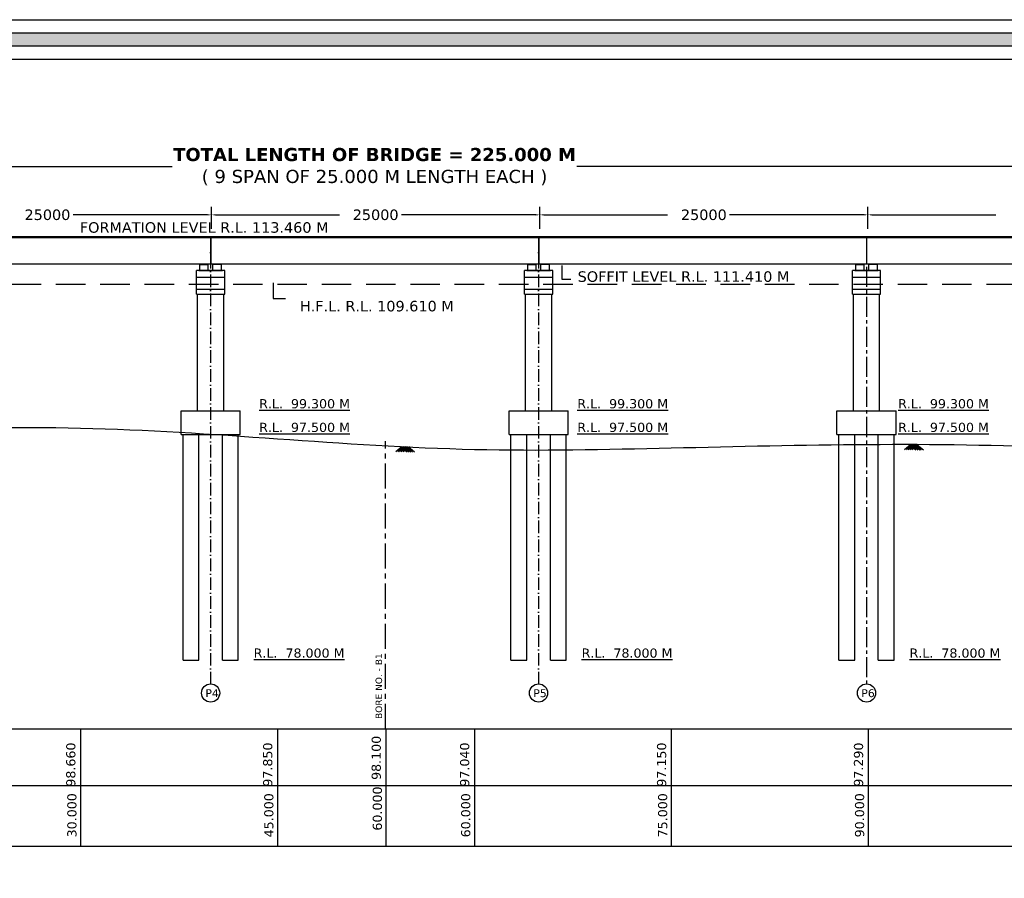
# Model space of a CAD drawing. Header units: millimetres. Extents: x -7746077780 to -3844657605, y -13315294818 to -6656873469.
# Tile 30 of 130: x -3872543822 to -3872506322, y -6657925500 to -6657892820. Entities that reach past the tile are written whole.
import ezdxf

# ---------------------------------------------------------------- set-up
doc = ezdxf.new("R2010")
doc.units = ezdxf.units.MM
doc.header["$MEASUREMENT"] = 0
for name, pattern in [('ACAD_ISO10W100', [18, 12, -3, 0, -3]), ('CENTER', [50.8, 31.75, -6.35, 6.35, -6.35]), ('CENTER2', [28.575, 19.05, -3.175, 3.175, -3.175]), ('DASED', [0.375, 0.25, -0.125])]:
    doc.linetypes.add(name, pattern=pattern)
for name, color, linetype in [('CHAINAGE', 7, 'Continuous'), ('GROUND_LVL', 114, 'Continuous'), ('SECTION', 7, 'Continuous'), ('TEX', 6, 'Continuous')]:
    doc.layers.add(name, color=color, linetype=linetype)
doc.styles.get("Standard").update_dxf_attribs({"font": 'verdana.ttf', "height": 250})
doc.dimstyles.new('ISO-25--------2', dxfattribs={"dimtxt": 200, "dimasz": 150, "dimexe": 300, "dimexo": 300, "dimgap": 0.02, "dimtad": 0, "dimtih": 1, "dimtoh": 1, "dimdec": 0, "dimlfac": 2, "dimdsep": 46, "dimtxsty": 'Standard', "dimcen": 150, "dimclrd": 1, "dimclre": 1, "dimclrt": 1, "dimadec": 0, "dimazin": 0, "dimtfac": 1, "dimtdec": 0, "dimtmove": 2, "dimatfit": 3, "dimfxl": 0, "dimarcsym": 0})

msp = doc.modelspace()

# ---------------------------------------------------------------- hatches: boundary and pattern name
at = {"ltscale": 0.05}
for points in [[(-3872536900.568648, -6657902120.686018), (-3872536800.568648, -6657902120.686018), (-3872536800.568648, -6657902142.686018), (-3872536900.568648, -6657902142.686018)], [(-3872536700.568648, -6657902120.686018), (-3872536800.568648, -6657902120.686018), (-3872536800.568648, -6657902142.686018), (-3872536700.568648, -6657902142.686018)], [(-3872536400.568648, -6657902120.686018), (-3872536300.568648, -6657902120.686018), (-3872536300.568648, -6657902142.686018), (-3872536400.568648, -6657902142.686018)], [(-3872536200.568647, -6657902120.686018), (-3872536300.568648, -6657902120.686018), (-3872536300.568647, -6657902142.686018), (-3872536200.568647, -6657902142.686018)], [(-3872524410.568648, -6657902120.70133), (-3872524310.568647, -6657902120.70133), (-3872524310.568648, -6657902142.70133), (-3872524410.568648, -6657902142.70133)], [(-3872524210.568647, -6657902120.70133), (-3872524310.568647, -6657902120.70133), (-3872524310.568647, -6657902142.70133), (-3872524210.568647, -6657902142.70133)], [(-3872523910.568647, -6657902120.70133), (-3872523810.568647, -6657902120.70133), (-3872523810.568647, -6657902142.70133), (-3872523910.568647, -6657902142.70133)], [(-3872523710.568647, -6657902120.70133), (-3872523810.568647, -6657902120.70133), (-3872523810.568647, -6657902142.70133), (-3872523710.568647, -6657902142.70133)], [(-3872511920.568647, -6657902120.716642), (-3872511820.568647, -6657902120.716642), (-3872511820.568647, -6657902142.716642), (-3872511920.568647, -6657902142.716642)], [(-3872511720.568647, -6657902120.716642), (-3872511820.568647, -6657902120.716642), (-3872511820.568647, -6657902142.716642), (-3872511720.568647, -6657902142.716642)], [(-3872511420.568647, -6657902120.716642), (-3872511320.568647, -6657902120.716642), (-3872511320.568647, -6657902142.716642), (-3872511420.568647, -6657902142.716642)], [(-3872511220.568646, -6657902120.716642), (-3872511320.568647, -6657902120.716642), (-3872511320.568646, -6657902142.716642), (-3872511220.568646, -6657902142.716642)]]:
    msp.add_hatch(color=251, dxfattribs=at).paths.add_polyline_path(points)
at = {"layer": 'TEX', "ltscale": 30}
h = msp.add_hatch(color=256, dxfattribs=at)
h.paths.add_polyline_path([(-3872610410.980361, -6657893319.553785), (-3872458430.085248, -6657893319.553785), (-3872458430.085248, -6657983804.744315), (-3872610410.980361, -6657983804.744315)])
h.paths.add_polyline_path([(-3872609910.980361, -6657893819.553785), (-3872458930.085248, -6657893819.553785), (-3872458930.085248, -6657983304.744315), (-3872609910.980361, -6657983304.744315)], flags=16)

# ---------------------------------------------------------------- linework, layer by layer
at = {"color": 251}
for p, q in [((-3872536555.568646, -6657901083.177896), (-3872549035.568649, -6657901083.162583)), ((-3872524065.568646, -6657901083.193208), (-3872536545.568648, -6657901083.177896)), ((-3872511575.568645, -6657901083.20852), (-3872524055.568648, -6657901083.193208)), ((-3872499085.568645, -6657901083.223832), (-3872511565.568647, -6657901083.20852))]:
    msp.add_line(p, q, dxfattribs=at)
at = {"color": 251, "ltscale": 0.05}
for p, q in [((-3872536555.568646, -6657901120.7569), (-3872549035.568648, -6657901120.741582)), ((-3872536555.568646, -6657901083.177896), (-3872536555.568646, -6657902120.656892)), ((-3872536545.568648, -6657901083.177896), (-3872536545.568648, -6657902120.656892)), ((-3872524065.568646, -6657901120.772212), (-3872536545.568648, -6657901120.756894)), ((-3872524065.568646, -6657901083.193208), (-3872524065.568646, -6657902120.672204)), ((-3872524055.568648, -6657901083.193208), (-3872524055.568648, -6657902120.672204)), ((-3872511575.568645, -6657901120.787524), (-3872524055.568647, -6657901120.772206)), ((-3872511575.568645, -6657901083.20852), (-3872511575.568645, -6657902120.687516)), ((-3872511565.568647, -6657901083.20852), (-3872511565.568647, -6657902120.687516)), ((-3872499085.568645, -6657901120.802836), (-3872511565.568647, -6657901120.787519)), ((-3872536555.568646, -6657902120.656892), (-3872549035.568649, -6657902120.741582)), ((-3872536963.068648, -6657902370.686018), (-3872536963.068648, -6657902142.686018)), ((-3872536963.068648, -6657902142.686018), (-3872536638.068648, -6657902142.686018)), ((-3872536800.568648, -6657902120.686018), (-3872536900.568649, -6657902120.686018)), ((-3872536900.568648, -6657902120.686018), (-3872536900.568648, -6657902142.686018)), ((-3872536800.568648, -6657902120.686018), (-3872536700.568648, -6657902120.686018)), ((-3872536800.568648, -6657902120.686018), (-3872536800.568648, -6657902142.686018)), ((-3872536800.568648, -6657902120.686018), (-3872536800.568648, -6657902142.686018)), ((-3872536700.568648, -6657902120.686018), (-3872536700.568648, -6657902142.686018)), ((-3872536638.068648, -6657902370.686018), (-3872536638.068648, -6657902142.686018)), ((-3872524065.568646, -6657902120.672204), (-3872536545.568648, -6657902120.756894)), ((-3872536463.068648, -6657902370.686018), (-3872536463.068648, -6657902142.686018)), ((-3872536138.068648, -6657902142.686018), (-3872536463.068648, -6657902142.686018)), ((-3872536300.568648, -6657902120.686018), (-3872536400.568648, -6657902120.686018)), ((-3872536400.568648, -6657902120.686018), (-3872536400.568648, -6657902142.686018)), ((-3872536300.568648, -6657902120.686018), (-3872536300.568648, -6657902142.686018)), ((-3872536300.568648, -6657902120.686018), (-3872536200.568647, -6657902120.686018)), ((-3872536300.568648, -6657902120.686018), (-3872536300.568648, -6657902142.686018)), ((-3872536200.568647, -6657902120.686018), (-3872536200.568647, -6657902142.686018)), ((-3872536138.068648, -6657902370.686018), (-3872536138.068648, -6657902142.686018)), ((-3872524473.068647, -6657902370.70133), (-3872524473.068647, -6657902142.70133)), ((-3872524473.068647, -6657902142.70133), (-3872524148.068647, -6657902142.70133)), ((-3872524310.568647, -6657902120.70133), (-3872524410.568648, -6657902120.70133)), ((-3872524410.568648, -6657902120.70133), (-3872524410.568648, -6657902142.70133)), ((-3872524310.568647, -6657902120.70133), (-3872524210.568647, -6657902120.70133)), ((-3872524310.568647, -6657902120.70133), (-3872524310.568647, -6657902142.70133)), ((-3872524310.568647, -6657902120.70133), (-3872524310.568647, -6657902142.70133)), ((-3872524210.568647, -6657902120.70133), (-3872524210.568647, -6657902142.70133)), ((-3872524148.068647, -6657902370.70133), (-3872524148.068647, -6657902142.70133)), ((-3872511575.568645, -6657902120.687516), (-3872524055.568648, -6657902120.772206)), ((-3872523973.068647, -6657902370.70133), (-3872523973.068647, -6657902142.70133)), ((-3872523648.068647, -6657902142.70133), (-3872523973.068647, -6657902142.70133)), ((-3872523810.568647, -6657902120.70133), (-3872523910.568647, -6657902120.70133)), ((-3872523910.568647, -6657902120.70133), (-3872523910.568647, -6657902142.70133)), ((-3872523810.568647, -6657902120.70133), (-3872523810.568647, -6657902142.70133)), ((-3872523810.568647, -6657902120.70133), (-3872523710.568646, -6657902120.70133)), ((-3872523810.568647, -6657902120.70133), (-3872523810.568647, -6657902142.70133)), ((-3872523710.568647, -6657902120.70133), (-3872523710.568647, -6657902142.70133)), ((-3872523648.068647, -6657902370.70133), (-3872523648.068647, -6657902142.70133)), ((-3872511983.068647, -6657902370.716642), (-3872511983.068647, -6657902142.716642)), ((-3872511983.068647, -6657902142.716642), (-3872511658.068647, -6657902142.716642)), ((-3872511820.568647, -6657902120.716642), (-3872511920.568648, -6657902120.716642)), ((-3872511920.568647, -6657902120.716642), (-3872511920.568647, -6657902142.716642)), ((-3872511820.568647, -6657902120.716642), (-3872511720.568647, -6657902120.716642)), ((-3872511820.568647, -6657902120.716642), (-3872511820.568647, -6657902142.716642)), ((-3872511820.568647, -6657902120.716642), (-3872511820.568647, -6657902142.716642)), ((-3872511720.568647, -6657902120.716642), (-3872511720.568647, -6657902142.716642)), ((-3872511658.068647, -6657902370.716642), (-3872511658.068647, -6657902142.716642)), ((-3872499085.568645, -6657902120.702828), (-3872511565.568647, -6657902120.787519)), ((-3872511483.068647, -6657902370.716642), (-3872511483.068647, -6657902142.716642)), ((-3872511158.068647, -6657902142.716642), (-3872511483.068647, -6657902142.716642)), ((-3872511320.568647, -6657902120.716642), (-3872511420.568647, -6657902120.716642)), ((-3872511420.568647, -6657902120.716642), (-3872511420.568647, -6657902142.716642)), ((-3872511320.568647, -6657902120.716642), (-3872511320.568647, -6657902142.716642)), ((-3872511320.568647, -6657902120.716642), (-3872511220.568646, -6657902120.716642)), ((-3872511320.568647, -6657902120.716642), (-3872511320.568647, -6657902142.716642)), ((-3872511220.568646, -6657902120.716642), (-3872511220.568646, -6657902142.716642)), ((-3872511158.068647, -6657902370.716642), (-3872511158.068647, -6657902142.716642)), ((-3872536013.068648, -6657902370.686018), (-3872537088.068648, -6657902370.686019)), ((-3872537088.068647, -6657903270.686013), (-3872537088.068648, -6657902370.686019)), ((-3872537088.068648, -6657902620.686014), (-3872536013.068648, -6657902620.686014)), ((-3872537000.568648, -6657902370.686018), (-3872536100.568648, -6657902370.686018)), ((-3872536013.068648, -6657903270.686014), (-3872536013.068649, -6657902370.686018)), ((-3872524598.068646, -6657903270.701325), (-3872524598.068648, -6657902370.701331)), ((-3872523523.068647, -6657902370.70133), (-3872524598.068647, -6657902370.701331)), ((-3872524598.068647, -6657902620.701326), (-3872523523.068648, -6657902620.701326)), ((-3872524510.568648, -6657902370.70133), (-3872523610.568647, -6657902370.70133)), ((-3872523523.068647, -6657903270.701326), (-3872523523.068648, -6657902370.70133)), ((-3872511033.068647, -6657902370.716642), (-3872512108.068647, -6657902370.716643)), ((-3872512108.068646, -6657903270.716638), (-3872512108.068647, -6657902370.716643)), ((-3872512108.068647, -6657902620.716639), (-3872511033.068647, -6657902620.716639)), ((-3872512020.568647, -6657902370.716642), (-3872511120.568647, -6657902370.716642)), ((-3872511033.068647, -6657903270.716639), (-3872511033.068648, -6657902370.716642)), ((-3872537088.068647, -6657903070.686013), (-3872536013.068648, -6657903070.686013)), ((-3872537088.068647, -6657903270.686013), (-3872536013.068648, -6657903270.686014)), ((-3872537050.568647, -6657907702.388743), (-3872537050.568649, -6657903270.686013)), ((-3872536050.568647, -6657907702.388743), (-3872536050.568648, -6657903270.686014)), ((-3872524598.068646, -6657903070.701325), (-3872523523.068647, -6657903070.701325)), ((-3872524598.068646, -6657903270.701325), (-3872523523.068647, -6657903270.701326)), ((-3872524560.568647, -6657907702.358119), (-3872524560.568648, -6657903270.701325)), ((-3872523560.568647, -6657907702.358119), (-3872523560.568647, -6657903270.701326)), ((-3872512108.068646, -6657903070.716638), (-3872511033.068647, -6657903070.716638)), ((-3872512108.068646, -6657903270.716638), (-3872511033.068647, -6657903270.716639)), ((-3872512070.568646, -6657907702.373431), (-3872512070.568648, -6657903270.716638)), ((-3872511070.568646, -6657907702.373431), (-3872511070.568647, -6657903270.716639)), ((-3872537675.568647, -6657908602.388742), (-3872537675.568647, -6657907702.388741)), ((-3872537675.568647, -6657907702.388741), (-3872535425.568647, -6657907702.388741)), ((-3872535425.568647, -6657908602.388741), (-3872535425.568646, -6657907702.388741)), ((-3872525185.568647, -6657908602.358118), (-3872525185.568646, -6657907702.358117)), ((-3872525185.568647, -6657907702.358117), (-3872522935.568646, -6657907702.358117)), ((-3872522935.568647, -6657908602.358117), (-3872522935.568646, -6657907702.358117)), ((-3872512695.568646, -6657908602.37343), (-3872512695.568646, -6657907702.373429)), ((-3872512695.568646, -6657907702.373429), (-3872510445.568646, -6657907702.373429)), ((-3872510445.568646, -6657908602.373429), (-3872510445.568645, -6657907702.373429)), ((-3872537675.568647, -6657908602.388742), (-3872535425.568647, -6657908602.388741)), ((-3872537600.568648, -6657917193.425783), (-3872537600.568647, -6657908602.388741)), ((-3872537000.568648, -6657917193.425783), (-3872537000.568647, -6657908602.388741)), ((-3872536100.568648, -6657917193.425781), (-3872536100.568646, -6657908602.38874)), ((-3872535500.568648, -6657917193.425781), (-3872535500.568646, -6657908602.388741)), ((-3872525185.568647, -6657908602.358118), (-3872522935.568646, -6657908602.358117)), ((-3872525110.568647, -6657917193.441095), (-3872525110.568647, -6657908602.358117)), ((-3872524510.568647, -6657917193.441095), (-3872524510.568647, -6657908602.358117)), ((-3872523610.568647, -6657917193.441093), (-3872523610.568646, -6657908602.358115)), ((-3872523010.568647, -6657917193.441093), (-3872523010.568646, -6657908602.358117)), ((-3872512695.568646, -6657908602.37343), (-3872510445.568646, -6657908602.373429)), ((-3872512620.568647, -6657917193.410471), (-3872512620.568646, -6657908602.373429)), ((-3872512020.568647, -6657917193.410471), (-3872512020.568646, -6657908602.373429)), ((-3872511120.568647, -6657917193.410469), (-3872511120.568645, -6657908602.373427)), ((-3872510520.568647, -6657917193.410469), (-3872510520.568645, -6657908602.373429)), ((-3872537600.568648, -6657917193.425782), (-3872537000.568649, -6657917193.425783)), ((-3872536100.568648, -6657917193.425781), (-3872535500.568648, -6657917193.425781)), ((-3872525110.568648, -6657917193.441094), (-3872524510.568648, -6657917193.441095)), ((-3872523610.568647, -6657917193.441093), (-3872523010.568647, -6657917193.441093)), ((-3872512620.568647, -6657917193.41047), (-3872512020.568648, -6657917193.410471)), ((-3872511120.568647, -6657917193.410469), (-3872510520.568647, -6657917193.410469))]:
    msp.add_line(p, q, dxfattribs=at)
at = {"color": 5, "linetype": 'CENTER', "lineweight": 30, "ltscale": 30}
msp.add_line((-3872529892.90727, -6657919810.066548), (-3872529892.90727, -6657908857.211107), dxfattribs=at)
at = {"layer": 'CHAINAGE', "color": 3}
for p, q in [((-3872609184.710369, -6657919810.067252), (-3872466503.198236, -6657919810.067253)), ((-3872609184.710369, -6657921970.680458), (-3872466503.198236, -6657921970.680459))]:
    msp.add_line(p, q, dxfattribs=at)
at = {"layer": 'CHAINAGE', "color": 241}
for p, q in [((-3872541504.679745, -6657919810.067252), (-3872541504.679746, -6657924291.764282)), ((-3872534004.531594, -6657919810.067252), (-3872534004.531595, -6657924291.764282)), ((-3872529871.399449, -6657919810.067252), (-3872529871.399449, -6657924291.764282)), ((-3872526504.383443, -6657919810.067252), (-3872526504.383444, -6657924291.764282)), ((-3872519004.235292, -6657919810.067252), (-3872519004.235293, -6657924291.764282)), ((-3872511504.087142, -6657919810.067252), (-3872511504.087142, -6657924291.764282))]:
    msp.add_line(p, q, dxfattribs=at)
at = {"layer": 'GROUND_LVL'}
for p, q in [((-3872529267.348748, -6657909079.635636), (-3872529502.662531, -6657909273.642807)), ((-3872529188.713745, -6657909079.635637), (-3872529424.027527, -6657909273.642807)), ((-3872529126.86599, -6657909079.635636), (-3872529362.179773, -6657909273.642807)), ((-3872529300.371032, -6657909079.635636), (-3872529065.057247, -6657909273.642807)), ((-3872529057.287265, -6657909079.635635), (-3872529292.601049, -6657909273.642807)), ((-3872529224.717975, -6657909079.635635), (-3872528989.40419, -6657909273.642807)), ((-3872528981.634208, -6657909079.635636), (-3872529216.947991, -6657909273.642807)), ((-3872529155.13925, -6657909079.635636), (-3872528919.825467, -6657909273.642807)), ((-3872529093.291494, -6657909079.635637), (-3872528857.977711, -6657909273.642807)), ((-3872529014.656491, -6657909079.635636), (-3872528779.342708, -6657909273.642807)), ((-3872509892.961256, -6657909002.039357), (-3872510128.275039, -6657909196.046528)), ((-3872509814.326252, -6657909002.039358), (-3872510049.640035, -6657909196.046528)), ((-3872509752.478497, -6657909002.039357), (-3872509987.792281, -6657909196.046528)), ((-3872509925.983539, -6657909002.039357), (-3872509690.669755, -6657909196.046528)), ((-3872509682.899772, -6657909002.039356), (-3872509918.213557, -6657909196.046528)), ((-3872509850.330482, -6657909002.039356), (-3872509615.016697, -6657909196.046528)), ((-3872509607.246715, -6657909002.039357), (-3872509842.560498, -6657909196.046528)), ((-3872509780.751757, -6657909002.039357), (-3872509545.437974, -6657909196.046528)), ((-3872509718.904002, -6657909002.039358), (-3872509483.590219, -6657909196.046528)), ((-3872509640.268999, -6657909002.039357), (-3872509404.955215, -6657909196.046528))]:
    msp.add_line(p, q, dxfattribs=at)
msp.add_spline([(-3872601505.864952, -6657904918.425781), (-3872594330.716801, -6657905118.425781), (-3872586505.56865, -6657905268.425781), (-3872579005.420499, -6657905903.425781), (-3872571505.272348, -6657905945.476903), (-3872564005.124197, -6657907438.425782), (-3872556504.976047, -6657908363.425784), (-3872541504.679745, -6657908363.425782), (-3872534004.531594, -6657908768.425782), (-3872526504.383443, -6657909173.425782), (-3872519004.235292, -6657909118.425782), (-3872504003.938991, -6657909118.425782), (-3872496503.79084, -6657909153.425783), (-3872489003.642689, -6657907630.925784), (-3872481503.494538, -6657906923.425783), (-3872474003.346387, -6657905118.425783), (-3872466828.198236, -6657903818.425783)], degree=3, dxfattribs=at)
at = {"layer": 'SECTION', "color": 6, "ltscale": 20}
for centre in [(-3872536550.568647, -6657918447.659735), (-3872524060.568647, -6657918447.675047), (-3872511570.568646, -6657918447.644423)]:
    msp.add_circle(centre, 346.207173, dxfattribs=at)
at = {"layer": 'TEX', "color": 1, "ltscale": 20}
for p, q in [((-3872586365.626377, -6657898413.185043), (-3872538016.794623, -6657898413.185043)), ((-3872474250.568645, -6657898413.185043), (-3872522599.400399, -6657898413.185043))]:
    msp.add_line(p, q, dxfattribs=at)
at = {"layer": 'TEX', "color": 1, "ltscale": 30}
for p, q in [((-3872536515.568653, -6657900782.590729), (-3872536515.568653, -6657899947.441203)), ((-3872536515.568653, -6657900782.575415), (-3872536515.568653, -6657899947.441203)), ((-3872524015.568654, -6657900782.590729), (-3872524015.568654, -6657899947.441203)), ((-3872524015.568654, -6657900782.575415), (-3872524015.568654, -6657899947.441203)), ((-3872511515.568655, -6657900782.590729), (-3872511515.568655, -6657899947.441203)), ((-3872511515.568655, -6657900782.575415), (-3872511515.568655, -6657899947.441203)), ((-3872536665.568653, -6657900247.441203), (-3872541784.289164, -6657900247.441203)), ((-3872536365.568653, -6657900247.441203), (-3872531643.635788, -6657900247.441203)), ((-3872524165.568654, -6657900247.441203), (-3872529284.289165, -6657900247.441203)), ((-3872523865.568654, -6657900247.441203), (-3872519143.635789, -6657900247.441203)), ((-3872511665.568655, -6657900247.441203), (-3872516784.289166, -6657900247.441203)), ((-3872511365.568655, -6657900247.441203), (-3872506643.63579, -6657900247.441203))]:
    msp.add_line(p, q, dxfattribs=at)
at = {"layer": 'TEX', "color": 4, "linetype": 'ACAD_ISO10W100', "ltscale": 40}
for p, q in [((-3872536550.568647, -6657901083.719126), (-3872536550.568647, -6657918101.452561)), ((-3872524060.568646, -6657901083.734438), (-3872524060.568647, -6657918101.467874))]:
    msp.add_line(p, q, dxfattribs=at)
at = {"layer": 'TEX', "color": 4, "linetype": 'CENTER2', "ltscale": 40}
msp.add_line((-3872511570.568646, -6657901083.74975), (-3872511570.568646, -6657918101.437249), dxfattribs=at)
at = {"layer": 'TEX', "linetype": 'DASED', "ltscale": 4500}
msp.add_line((-3872601505.864952, -6657902888.425781), (-3872465662.858336, -6657902888.425781), dxfattribs=at)
at = {"layer": 'TEX', "ltscale": 20}
for points in [[(-3872610910.980361, -6657892819.553785), (-3872457930.085248, -6657892819.553785), (-3872457930.085248, -6657984304.744315), (-3872610910.980361, -6657984304.744315)], [(-3872610410.980361, -6657893319.553785), (-3872458430.085248, -6657893319.553785), (-3872458430.085248, -6657983804.744315), (-3872610410.980361, -6657983804.744315)], [(-3872609910.980361, -6657893819.553785), (-3872458930.085248, -6657893819.553785), (-3872458930.085248, -6657983304.744315), (-3872609910.980361, -6657983304.744315)], [(-3872609410.980361, -6657894319.553785), (-3872459430.085248, -6657894319.553785), (-3872459430.085248, -6657982804.744315), (-3872609410.980361, -6657982804.744315)], [(-3872609410.980361, -6657894319.553785), (-3872459430.085248, -6657894319.553785), (-3872459430.085248, -6657982804.744315), (-3872609410.980361, -6657982804.744315)], [(-3872609184.710368, -6657919810.067252), (-3872466507.359519, -6657919810.067252), (-3872466507.359519, -6657924291.764282), (-3872609184.710368, -6657924291.764282)]]:
    msp.add_lwpolyline(points, close=True, dxfattribs=at)
at = {"layer": 'TEX', "color": 1, "ltscale": 30}
for points in [[(-3872536665.568653, -6657900222.441203), (-3872536665.568653, -6657900272.441203), (-3872536515.568653, -6657900247.441203)], [(-3872536365.568653, -6657900222.441203), (-3872536365.568653, -6657900272.441203), (-3872536515.568653, -6657900247.441203)], [(-3872524165.568654, -6657900222.441203), (-3872524165.568654, -6657900272.441203), (-3872524015.568654, -6657900247.441203)], [(-3872523865.568654, -6657900222.441203), (-3872523865.568654, -6657900272.441203), (-3872524015.568654, -6657900247.441203)], [(-3872511665.568655, -6657900222.441203), (-3872511665.568655, -6657900272.441203), (-3872511515.568655, -6657900247.441203)], [(-3872511365.568655, -6657900222.441203), (-3872511365.568655, -6657900272.441203), (-3872511515.568655, -6657900247.441203)]]:
    msp.add_solid(points, dxfattribs=at)

# ---------------------------------------------------------------- texts
at = {"layer": 'CHAINAGE', "color": 5}
msp.add_text('BORE NO. - B1', height=250, rotation=90, dxfattribs=at).set_placement((-3872530020.147921, -6657919436.608386))
at = {"layer": 'CHAINAGE', "color": 241}
for s, p in [('98.660', (-3872541701.741834, -6657922012.72904)), ('97.850', (-3872534201.593683, -6657922012.72904)), ('98.100', (-3872530068.461537, -6657921755.95599)), ('97.040', (-3872526701.445532, -6657922012.729041)), ('97.150', (-3872519201.297381, -6657922012.729041)), ('97.290', (-3872511701.14923, -6657922012.729043))]:
    msp.add_text(s, height=350, rotation=90, dxfattribs=at).set_placement(p)
at = {"layer": 'CHAINAGE', "color": 241, "char_height": 350, "width": 1234.1875, "attachment_point": 7, "rotation": 90}
for s, insert in [('60.000', (-3872530020.518693, -6657923686.056974)), ('30.000', (-3872541653.79899, -6657923942.830025)), ('45.000', (-3872534153.650839, -6657923942.830025)), ('60.000', (-3872526653.502688, -6657923942.830026)), ('75.000', (-3872519153.354537, -6657923942.830026)), ('90.000', (-3872511653.206386, -6657923942.830028))]:
    msp.add_mtext(s, dxfattribs=dict(at, insert=insert))
at = {"layer": 'SECTION', "color": 6, "ltscale": 20, "char_height": 300, "width": 1023.99662256, "attachment_point": 1}
for s, insert in [('P4', (-3872536748.798177, -6657918304.940706)), ('P5', (-3872524258.798176, -6657918304.956018)), ('P6', (-3872511768.798176, -6657918304.925394))]:
    msp.add_mtext(s, dxfattribs=dict(at, insert=insert))
at = {"layer": 'TEX', "color": 1, "ltscale": 20, "attachment_point": 5}
for s, insert, char_height in [('{\\fVerdana|b1|i0|c0|p34;TOTAL LENGTH OF BRIDGE = 225.000 M \\P}( 9 SPAN OF 25.000 M LENGTH EACH )', (-3872530308.097511, -6657898413.185043), 500), ('FORMATION LEVEL R.L. 113.460 M', (-3872536795.826215, -6657900731.153898), 400), ('SOFFIT LEVEL R.L. 111.410 M', (-3872518540.36223, -6657902600.572083), 400), ('H.F.L. R.L. 109.610 M', (-3872530220.508531, -6657903724.988251), 400), ('{\\LR.L.  99.300 M}', (-3872532972.885665, -6657907439.757736), 350), ('{\\LR.L.  99.300 M}', (-3872520856.461897, -6657907439.742463), 350), ('{\\LR.L.  99.300 M}', (-3872508638.422212, -6657907439.742476), 350), ('{\\LR.L.  97.500 M}', (-3872532972.885665, -6657908339.757737), 350), ('{\\LR.L.  97.500 M}', (-3872520856.461897, -6657908339.742464), 350), ('{\\LR.L.  97.500 M}', (-3872508638.422212, -6657908339.742477), 350), ('{\\LR.L.  78.000 M}', (-3872533181.365481, -6657916930.794778), 350), ('{\\LR.L.  78.000 M}', (-3872520691.365481, -6657916930.81009), 350), ('{\\LR.L.  78.000 M}', (-3872508201.36548, -6657916930.779466), 350)]:
    msp.add_mtext(s, dxfattribs=dict(at, insert=insert, char_height=char_height))
at = {"layer": 'TEX', "color": 1, "ltscale": 30, "char_height": 400, "attachment_point": 5}
for insert in [(-3872542765.568652, -6657900247.441203), (-3872530265.568653, -6657900247.441203), (-3872517765.568654, -6657900247.441203)]:
    msp.add_mtext('25000', dxfattribs=dict(at, insert=insert))

# ---------------------------------------------------------------- leaders
at = {"layer": 'TEX', "color": 252, "ltscale": 20}
msp.add_leader([(-3872523175.41306, -6657902175.043909), (-3872523175.41306, -6657902690.125261), (-3872522832.733958, -6657902690.125261)], dimstyle='ISO-25--------2', override={"dimgap": 0.02, "dimtad": 0}, dxfattribs=at)
msp.add_leader([(-3872534164.891267, -6657902836.332319), (-3872534164.891267, -6657903432.591265), (-3872533694.891267, -6657903432.591265)], dimstyle='ISO-25--------2', dxfattribs=at)

doc.saveas('drawing.dxf')
